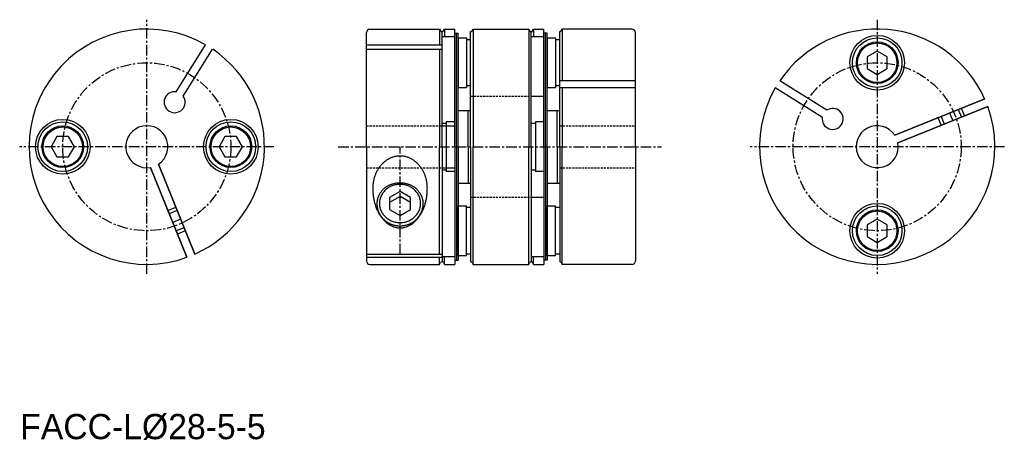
# Model space of a CAD drawing. Extents: x 64 to 181, y 41 to 91.
import ezdxf

# ---------------------------------------------------------------- set-up
doc = ezdxf.new("R2010")
doc.units = 0
doc.linetypes.add('CENTER', pattern=[2, 1.25, -0.25, 0.25, -0.25])
doc.linetypes.add('HIDDEN', pattern=[0.375, 0.25, -0.125])
doc.layers.get('0').update_dxf_attribs({"linetype": 'CONTINUOUS'})
doc.layers.add('CENTER', color=1, linetype='CENTER')

msp = doc.modelspace()

# ---------------------------------------------------------------- linework, layer by layer
at = {"color": 7, "linetype": 'CONTINUOUS'}
for p, q in [((105.44, 76.08), (105.44, 89.68)), ((105.84, 90.08), (114.15, 90.08)), ((114.15, 90.08), (114.15, 88.21)), ((114.15, 90.08), (114.26, 89.88)), ((114.44, 76.08), (114.44, 89.78)), ((115.94, 89.17), (114.44, 89.17)), ((114.61, 89.88), (114.72, 90.08)), ((114.72, 90.08), (114.72, 89.17)), ((114.72, 90.08), (115.94, 90.08)), ((115.94, 76.08), (115.94, 90.08)), ((115.94, 76.08), (115.94, 89.58)), ((115.94, 89.58), (116.34, 89.58)), ((116.14, 76.08), (116.14, 89.58)), ((116.34, 76.08), (116.34, 89.58)), ((117.84, 76.08), (117.84, 89.78)), ((118.01, 89.88), (118.12, 90.08)), ((118.12, 90.08), (118.12, 76.08)), ((118.12, 90.08), (124.75, 90.08)), ((124.75, 90.08), (124.75, 76.08)), ((124.75, 90.08), (124.86, 89.88)), ((125.04, 76.08), (125.04, 89.78)), ((126.54, 89.17), (125.04, 89.17)), ((125.21, 89.88), (125.32, 90.08)), ((125.32, 90.08), (125.32, 89.17)), ((125.32, 90.08), (126.54, 90.08)), ((126.54, 76.08), (126.54, 90.08)), ((126.54, 76.08), (126.54, 89.58)), ((126.94, 89.58), (126.54, 89.58)), ((126.74, 76.08), (126.74, 89.58)), ((126.94, 76.08), (126.94, 89.58)), ((128.44, 76.08), (128.44, 89.78)), ((128.61, 89.88), (128.72, 90.08)), ((128.72, 90.08), (128.72, 83.91)), ((137.04, 90.08), (128.72, 90.08)), ((137.44, 76.08), (137.44, 89.68)), ((82.79, 82.61), (86.29, 88.21)), ((82.79, 82.61), (86.29, 88.21)), ((105.44, 88.21), (114.44, 88.21)), ((116.34, 89.03), (116.34, 83.13)), ((116.34, 89.03), (117.34, 89.03)), ((117.34, 89.03), (117.34, 83.13)), ((117.34, 88.83), (117.84, 88.83)), ((126.94, 89.03), (126.94, 83.13)), ((126.94, 89.03), (127.94, 89.03)), ((127.94, 89.03), (127.94, 83.13)), ((127.94, 88.83), (128.44, 88.83)), ((127.94, 88.83), (127.94, 83.33)), ((83.64, 82.08), (87.13, 87.68)), ((83.64, 82.08), (87.13, 87.68)), ((105.44, 87.68), (114.44, 87.68)), ((114.15, 87.68), (114.15, 76.08)), ((166.22, 87.46), (165.02, 86.77)), ((165.02, 86.77), (165.02, 85.38)), ((167.42, 86.77), (166.22, 87.46)), ((167.42, 85.38), (167.42, 86.77)), ((165.02, 85.38), (166.22, 84.69)), ((166.22, 84.69), (167.42, 85.38)), ((117.84, 83.33), (117.34, 83.33)), ((128.44, 83.33), (127.94, 83.33)), ((137.44, 83.91), (128.44, 83.91)), ((160.22, 80.42), (154.62, 83.91)), ((160.22, 80.42), (154.62, 83.91)), ((116.34, 83.13), (117.34, 83.13)), ((125.04, 82.08), (126.54, 82.08)), ((126.94, 83.13), (127.94, 83.13)), ((137.44, 83.07), (128.44, 83.07)), ((128.72, 83.07), (128.72, 76.08)), ((159.69, 79.57), (154.09, 83.07)), ((159.69, 79.57), (154.09, 83.07)), ((168.31, 77.46), (179.01, 81.78)), ((179.01, 81.78), (168.31, 77.46)), ((168.68, 76.53), (179.38, 80.85)), ((179.38, 80.85), (168.68, 76.53)), ((116.34, 80.4), (117.84, 80.4)), ((117.55, 76.08), (117.55, 80.4)), ((126.94, 80.4), (128.44, 80.4)), ((128.15, 76.08), (128.15, 80.4)), ((114.94, 78.83), (114.44, 78.83)), ((114.44, 78.58), (115.94, 78.58)), ((114.94, 79.03), (114.94, 73.13)), ((115.94, 79.03), (114.94, 79.03)), ((125.54, 78.83), (125.04, 78.83)), ((125.54, 79.03), (125.54, 73.13)), ((126.54, 79.03), (125.54, 79.03)), ((68.6, 77.28), (67.91, 76.08)), ((69.99, 77.28), (68.6, 77.28)), ((70.68, 76.08), (69.99, 77.28)), ((88.6, 77.28), (87.91, 76.08)), ((89.99, 77.28), (88.6, 77.28)), ((90.68, 76.08), (89.99, 77.28)), ((67.91, 76.08), (68.6, 74.88)), ((69.99, 74.88), (70.68, 76.08)), ((87.91, 76.08), (88.6, 74.88)), ((89.99, 74.88), (90.68, 76.08)), ((105.44, 76.08), (105.44, 62.48)), ((114.15, 63.29), (114.15, 76.08)), ((114.44, 76.08), (114.44, 62.38)), ((115.94, 76.08), (115.94, 62.08)), ((115.94, 76.08), (115.94, 62.58)), ((116.14, 76.08), (116.14, 62.58)), ((116.34, 76.08), (116.34, 62.58)), ((117.55, 76.08), (117.55, 71.75)), ((117.84, 76.08), (117.84, 62.38)), ((118.12, 62.08), (118.12, 76.08)), ((124.75, 62.08), (124.75, 76.08)), ((125.04, 76.08), (125.04, 62.38)), ((126.54, 76.08), (126.54, 62.08)), ((126.54, 76.08), (126.54, 62.58)), ((126.74, 76.08), (126.74, 62.58)), ((126.94, 76.08), (126.94, 62.58)), ((128.15, 76.08), (128.15, 71.75)), ((128.44, 76.08), (128.44, 62.38)), ((128.72, 62.08), (128.72, 76.08)), ((137.44, 76.08), (137.44, 62.48)), ((68.6, 74.88), (69.99, 74.88)), ((85, 63.29), (80.68, 73.99)), ((80.68, 73.99), (85, 63.29)), ((88.6, 74.88), (89.99, 74.88)), ((84.07, 62.92), (79.75, 73.62)), ((79.75, 73.62), (84.07, 62.92)), ((114.44, 73.58), (115.94, 73.58)), ((114.44, 73.33), (114.94, 73.33)), ((115.94, 73.13), (114.94, 73.13)), ((125.04, 73.33), (125.54, 73.33)), ((126.54, 73.13), (125.54, 73.13)), ((116.34, 71.75), (117.84, 71.75)), ((126.94, 71.75), (128.44, 71.75)), ((109.44, 70.77), (108.19, 70.05)), ((110.69, 70.05), (109.44, 70.77)), ((109.44, 70.17), (108.19, 69.45)), ((108.19, 70.05), (108.19, 68.61)), ((110.69, 69.45), (109.44, 70.17)), ((110.69, 68.61), (110.69, 70.05)), ((125.04, 70.08), (126.54, 70.08)), ((108.19, 68.61), (109.44, 67.88)), ((109.44, 67.88), (110.69, 68.61)), ((116.34, 69.03), (117.34, 69.03)), ((116.34, 63.13), (116.34, 69.03)), ((117.34, 63.13), (117.34, 69.03)), ((117.84, 68.83), (117.34, 68.83)), ((126.94, 69.03), (127.94, 69.03)), ((126.94, 63.13), (126.94, 69.03)), ((127.94, 63.13), (127.94, 69.03)), ((128.44, 68.83), (127.94, 68.83)), ((127.94, 63.33), (127.94, 68.83)), ((166.22, 67.46), (165.02, 66.77)), ((167.42, 66.77), (166.22, 67.46)), ((165.02, 66.77), (165.02, 65.38)), ((167.42, 65.38), (167.42, 66.77)), ((165.02, 65.38), (166.22, 64.69)), ((166.22, 64.69), (167.42, 65.38)), ((105.44, 63.29), (114.44, 63.29)), ((117.34, 63.33), (117.84, 63.33)), ((127.94, 63.33), (128.44, 63.33)), ((105.44, 62.92), (114.44, 62.92)), ((114.15, 62.08), (114.15, 62.92)), ((114.15, 62.08), (114.26, 62.28)), ((115.94, 62.98), (114.44, 62.98)), ((114.61, 62.28), (114.72, 62.08)), ((114.72, 62.08), (114.72, 62.98)), ((115.94, 62.58), (116.34, 62.58)), ((116.34, 63.13), (117.34, 63.13)), ((118.01, 62.28), (118.12, 62.08)), ((124.75, 62.08), (124.86, 62.28)), ((126.54, 62.98), (125.04, 62.98)), ((125.21, 62.28), (125.32, 62.08)), ((125.32, 62.08), (125.32, 62.98)), ((126.94, 62.58), (126.54, 62.58)), ((126.94, 63.13), (127.94, 63.13)), ((128.61, 62.28), (128.72, 62.08)), ((105.84, 62.08), (114.15, 62.08)), ((114.72, 62.08), (115.94, 62.08)), ((118.12, 62.08), (124.75, 62.08)), ((125.32, 62.08), (126.54, 62.08)), ((137.04, 62.08), (128.72, 62.08))]:
    msp.add_line(p, q, dxfattribs=at)
at = {"color": 5, "linetype": 'HIDDEN'}
for p, q in [((117.84, 82.08), (125.04, 82.08)), ((105.44, 78.58), (114.44, 78.58)), ((128.44, 78.58), (137.44, 78.58)), ((105.44, 73.58), (114.44, 73.58)), ((128.44, 73.58), (137.44, 73.58)), ((117.84, 70.08), (125.04, 70.08))]:
    msp.add_line(p, q, dxfattribs=at)
at = {"color": 5, "linetype": 'CONTINUOUS'}
for p, q in [((173.82, 79.69), (174.2, 78.76)), ((175.86, 80.51), (176.24, 79.58)), ((176.23, 80.66), (176.61, 79.73)), ((173.45, 79.54), (173.83, 78.61)), ((82.76, 68.85), (81.83, 68.47)), ((82.91, 68.48), (81.98, 68.1)), ((83.73, 66.44), (82.8, 66.06)), ((83.88, 66.06), (82.95, 65.69))]:
    msp.add_line(p, q, dxfattribs=at)
at = {"color": 7, "linetype": 'CONTINUOUS'}
for points in [[(112.69, 71.12, 0), (112.68, 71.21, 0), (112.68, 71.31, 0), (112.68, 71.4, 0), (112.67, 71.5, 0), (112.66, 71.59, 0), (112.65, 71.69, 0), (112.64, 71.78, 0), (112.62, 71.87, 0), (112.61, 71.96, 0), (112.59, 72.06, 0), (112.57, 72.15, 0), (112.55, 72.24, 0), (112.52, 72.33, 0), (112.5, 72.42, 0), (112.47, 72.51, 0), (112.44, 72.6, 0), (112.41, 72.68, 0), (112.37, 72.77, 0), (112.34, 72.85, 0), (112.3, 72.94, 0), (112.26, 73.02, 0), (112.22, 73.1, 0), (112.18, 73.18, 0), (112.14, 73.26, 0), (112.09, 73.34, 0), (112.05, 73.42, 0), (112, 73.49, 0), (111.95, 73.57, 0), (111.9, 73.64, 0), (111.84, 73.71, 0), (111.79, 73.78, 0), (111.73, 73.85, 0), (111.68, 73.91, 0), (111.62, 73.98, 0), (111.56, 74.04, 0), (111.5, 74.1, 0), (111.43, 74.16, 0), (111.37, 74.22, 0), (111.31, 74.27, 0), (111.24, 74.32, 0), (111.17, 74.38, 0), (111.11, 74.43, 0), (111.04, 74.47, 0), (110.97, 74.52, 0), (110.9, 74.56, 0), (110.82, 74.6, 0), (110.75, 74.64, 0), (110.68, 74.68, 0), (110.6, 74.72, 0), (110.53, 74.75, 0), (110.45, 74.78, 0), (110.38, 74.81, 0), (110.3, 74.83, 0), (110.22, 74.86, 0), (110.15, 74.88, 0), (110.07, 74.9, 0), (109.99, 74.92, 0), (109.91, 74.93, 0), (109.83, 74.95, 0), (109.75, 74.96, 0), (109.67, 74.96, 0), (109.59, 74.97, 0), (109.52, 74.97, 0), (109.44, 74.97, 0), (109.36, 74.97, 0), (109.28, 74.97, 0), (109.2, 74.96, 0), (109.12, 74.96, 0), (109.04, 74.95, 0), (108.96, 74.93, 0), (108.88, 74.92, 0), (108.8, 74.9, 0), (108.72, 74.88, 0), (108.65, 74.86, 0), (108.57, 74.83, 0), (108.49, 74.81, 0), (108.42, 74.78, 0), (108.34, 74.75, 0), (108.27, 74.72, 0), (108.19, 74.68, 0), (108.12, 74.64, 0), (108.05, 74.6, 0), (107.97, 74.56, 0), (107.9, 74.52, 0), (107.83, 74.47, 0), (107.76, 74.43, 0), (107.7, 74.38, 0), (107.63, 74.32, 0), (107.56, 74.27, 0), (107.5, 74.22, 0), (107.44, 74.16, 0), (107.37, 74.1, 0), (107.31, 74.04, 0), (107.25, 73.98, 0), (107.19, 73.91, 0), (107.14, 73.85, 0), (107.08, 73.78, 0), (107.03, 73.71, 0), (106.97, 73.64, 0), (106.92, 73.57, 0), (106.87, 73.49, 0), (106.83, 73.42, 0), (106.78, 73.34, 0), (106.73, 73.26, 0), (106.69, 73.18, 0), (106.65, 73.1, 0), (106.61, 73.02, 0), (106.57, 72.94, 0), (106.53, 72.85, 0), (106.5, 72.77, 0), (106.46, 72.68, 0), (106.43, 72.6, 0), (106.4, 72.51, 0), (106.37, 72.42, 0), (106.35, 72.33, 0), (106.33, 72.24, 0), (106.3, 72.15, 0), (106.28, 72.06, 0), (106.26, 71.96, 0), (106.25, 71.87, 0), (106.23, 71.78, 0), (106.22, 71.69, 0), (106.21, 71.59, 0), (106.2, 71.5, 0), (106.19, 71.4, 0), (106.19, 71.31, 0), (106.19, 71.21, 0), (106.18, 71.12, 0)], [(112.19, 69.33, 0), (112.18, 69.39, 0), (112.18, 69.45, 0), (112.18, 69.51, 0), (112.17, 69.57, 0), (112.17, 69.63, 0), (112.16, 69.69, 0), (112.14, 69.75, 0), (112.13, 69.8, 0), (112.12, 69.86, 0), (112.1, 69.92, 0), (112.09, 69.98, 0), (112.07, 70.04, 0), (112.05, 70.09, 0), (112.03, 70.15, 0), (112, 70.21, 0), (111.98, 70.26, 0), (111.95, 70.32, 0), (111.92, 70.37, 0), (111.89, 70.42, 0), (111.86, 70.48, 0), (111.83, 70.53, 0), (111.79, 70.58, 0), (111.76, 70.63, 0), (111.72, 70.68, 0), (111.68, 70.73, 0), (111.64, 70.78, 0), (111.6, 70.83, 0), (111.56, 70.87, 0), (111.52, 70.92, 0), (111.47, 70.97, 0), (111.43, 71.01, 0), (111.38, 71.05, 0), (111.33, 71.09, 0), (111.28, 71.13, 0), (111.23, 71.17, 0), (111.18, 71.21, 0), (111.13, 71.25, 0), (111.07, 71.29, 0), (111.02, 71.32, 0), (110.96, 71.35, 0), (110.91, 71.39, 0), (110.85, 71.42, 0), (110.79, 71.45, 0), (110.73, 71.48, 0), (110.67, 71.51, 0), (110.61, 71.53, 0), (110.55, 71.56, 0), (110.49, 71.58, 0), (110.42, 71.6, 0), (110.36, 71.62, 0), (110.3, 71.64, 0), (110.23, 71.66, 0), (110.17, 71.68, 0), (110.1, 71.69, 0), (110.04, 71.71, 0), (109.97, 71.72, 0), (109.91, 71.73, 0), (109.84, 71.74, 0), (109.77, 71.75, 0), (109.7, 71.75, 0), (109.64, 71.76, 0), (109.57, 71.76, 0), (109.5, 71.77, 0), (109.44, 71.77, 0), (109.37, 71.77, 0), (109.3, 71.76, 0), (109.23, 71.76, 0), (109.17, 71.75, 0), (109.1, 71.75, 0), (109.03, 71.74, 0), (108.96, 71.73, 0), (108.9, 71.72, 0), (108.83, 71.71, 0), (108.77, 71.69, 0), (108.7, 71.68, 0), (108.64, 71.66, 0), (108.57, 71.64, 0), (108.51, 71.62, 0), (108.45, 71.6, 0), (108.38, 71.58, 0), (108.32, 71.56, 0), (108.26, 71.53, 0), (108.2, 71.51, 0), (108.14, 71.48, 0), (108.08, 71.45, 0), (108.02, 71.42, 0), (107.96, 71.39, 0), (107.91, 71.35, 0), (107.85, 71.32, 0), (107.8, 71.29, 0), (107.74, 71.25, 0), (107.69, 71.21, 0), (107.64, 71.17, 0), (107.59, 71.13, 0), (107.54, 71.09, 0), (107.49, 71.05, 0), (107.44, 71.01, 0), (107.4, 70.97, 0), (107.35, 70.92, 0), (107.31, 70.87, 0), (107.27, 70.83, 0), (107.23, 70.78, 0), (107.19, 70.73, 0), (107.15, 70.68, 0), (107.11, 70.63, 0), (107.08, 70.58, 0), (107.04, 70.53, 0), (107.01, 70.48, 0), (106.98, 70.42, 0), (106.95, 70.37, 0), (106.92, 70.32, 0), (106.89, 70.26, 0), (106.87, 70.21, 0), (106.85, 70.15, 0), (106.82, 70.09, 0), (106.8, 70.04, 0), (106.78, 69.98, 0), (106.77, 69.92, 0), (106.75, 69.86, 0), (106.74, 69.8, 0), (106.73, 69.75, 0), (106.72, 69.69, 0), (106.71, 69.63, 0), (106.7, 69.57, 0), (106.69, 69.51, 0), (106.69, 69.45, 0), (106.69, 69.39, 0), (106.69, 69.33, 0)], [(111.89, 69.33, 0), (111.88, 69.44, 0), (111.87, 69.55, 0), (111.86, 69.66, 0), (111.84, 69.77, 0), (111.81, 69.88, 0), (111.78, 69.99, 0), (111.74, 70.09, 0), (111.7, 70.2, 0), (111.65, 70.3, 0), (111.6, 70.4, 0), (111.54, 70.5, 0), (111.47, 70.59, 0), (111.4, 70.68, 0), (111.33, 70.77, 0), (111.25, 70.85, 0), (111.17, 70.93, 0), (111.08, 71.01, 0), (110.99, 71.08, 0), (110.89, 71.15, 0), (110.8, 71.22, 0), (110.69, 71.28, 0), (110.59, 71.33, 0), (110.48, 71.38, 0), (110.37, 71.43, 0), (110.26, 71.47, 0), (110.15, 71.5, 0), (110.03, 71.53, 0), (109.91, 71.56, 0), (109.79, 71.58, 0), (109.67, 71.59, 0), (109.56, 71.6, 0), (109.44, 71.6, 0), (109.31, 71.6, 0), (109.19, 71.59, 0), (109.08, 71.58, 0), (108.96, 71.56, 0), (108.84, 71.53, 0), (108.72, 71.5, 0), (108.61, 71.47, 0), (108.5, 71.43, 0), (108.39, 71.38, 0), (108.28, 71.33, 0), (108.18, 71.28, 0), (108.07, 71.22, 0), (107.98, 71.15, 0), (107.88, 71.08, 0), (107.79, 71.01, 0), (107.7, 70.93, 0), (107.62, 70.85, 0), (107.54, 70.77, 0), (107.47, 70.68, 0), (107.4, 70.59, 0), (107.33, 70.5, 0), (107.28, 70.4, 0), (107.22, 70.3, 0), (107.17, 70.2, 0), (107.13, 70.09, 0), (107.09, 69.99, 0), (107.06, 69.88, 0), (107.03, 69.77, 0), (107.01, 69.66, 0), (107, 69.55, 0), (106.99, 69.44, 0), (106.98, 69.33, 0), (106.99, 69.22, 0), (107, 69.11, 0), (107.01, 69, 0), (107.03, 68.89, 0), (107.06, 68.78, 0), (107.09, 68.67, 0), (107.13, 68.56, 0), (107.17, 68.46, 0), (107.22, 68.36, 0), (107.28, 68.26, 0), (107.33, 68.16, 0), (107.4, 68.07, 0), (107.47, 67.98, 0), (107.54, 67.89, 0), (107.62, 67.8, 0), (107.7, 67.72, 0), (107.79, 67.65, 0), (107.88, 67.57, 0), (107.98, 67.5, 0), (108.07, 67.44, 0), (108.18, 67.38, 0), (108.28, 67.32, 0), (108.39, 67.27, 0), (108.5, 67.23, 0), (108.61, 67.19, 0), (108.72, 67.15, 0), (108.84, 67.12, 0), (108.96, 67.1, 0), (109.08, 67.08, 0), (109.19, 67.07, 0), (109.31, 67.06, 0), (109.44, 67.06, 0), (109.56, 67.06, 0), (109.67, 67.07, 0), (109.79, 67.08, 0), (109.91, 67.1, 0), (110.03, 67.12, 0), (110.15, 67.15, 0), (110.26, 67.19, 0), (110.37, 67.23, 0), (110.48, 67.27, 0), (110.59, 67.32, 0), (110.69, 67.38, 0), (110.8, 67.44, 0), (110.89, 67.5, 0), (110.99, 67.57, 0), (111.08, 67.65, 0), (111.17, 67.72, 0), (111.25, 67.8, 0), (111.33, 67.89, 0), (111.4, 67.98, 0), (111.47, 68.07, 0), (111.54, 68.16, 0), (111.6, 68.26, 0), (111.65, 68.36, 0), (111.7, 68.46, 0), (111.74, 68.56, 0), (111.78, 68.67, 0), (111.81, 68.78, 0), (111.84, 68.89, 0), (111.86, 69, 0), (111.87, 69.11, 0), (111.88, 69.22, 0), (111.89, 69.33, 0)], [(106.18, 71.12, 0), (106.19, 71, 0), (106.19, 70.89, 0), (106.19, 70.77, 0), (106.2, 70.66, 0), (106.21, 70.55, 0), (106.22, 70.43, 0), (106.23, 70.32, 0), (106.25, 70.2, 0), (106.26, 70.09, 0), (106.28, 69.98, 0), (106.3, 69.87, 0), (106.33, 69.76, 0), (106.35, 69.65, 0), (106.37, 69.54, 0), (106.4, 69.43, 0), (106.43, 69.32, 0), (106.46, 69.22, 0), (106.5, 69.11, 0), (106.53, 69.01, 0), (106.57, 68.9, 0), (106.61, 68.8, 0), (106.65, 68.7, 0), (106.69, 68.61, 0), (106.73, 68.51, 0), (106.78, 68.41, 0), (106.83, 68.32, 0), (106.87, 68.23, 0), (106.92, 68.14, 0), (106.97, 68.05, 0), (107.03, 67.96, 0), (107.08, 67.88, 0), (107.14, 67.8, 0), (107.19, 67.72, 0), (107.25, 67.64, 0), (107.31, 67.56, 0), (107.37, 67.49, 0), (107.44, 67.42, 0), (107.5, 67.35, 0), (107.56, 67.28, 0), (107.63, 67.21, 0), (107.7, 67.15, 0), (107.76, 67.09, 0), (107.83, 67.03, 0), (107.9, 66.98, 0), (107.97, 66.92, 0), (108.05, 66.87, 0), (108.12, 66.82, 0), (108.19, 66.78, 0), (108.27, 66.74, 0), (108.34, 66.7, 0), (108.42, 66.66, 0), (108.49, 66.62, 0), (108.57, 66.59, 0), (108.65, 66.56, 0), (108.72, 66.53, 0), (108.8, 66.51, 0), (108.88, 66.49, 0), (108.96, 66.47, 0), (109.04, 66.46, 0), (109.12, 66.44, 0), (109.2, 66.43, 0), (109.28, 66.43, 0), (109.36, 66.42, 0), (109.44, 66.42, 0), (109.52, 66.42, 0), (109.59, 66.43, 0), (109.67, 66.43, 0), (109.75, 66.44, 0), (109.83, 66.46, 0), (109.91, 66.47, 0), (109.99, 66.49, 0), (110.07, 66.51, 0), (110.15, 66.53, 0), (110.22, 66.56, 0), (110.3, 66.59, 0), (110.38, 66.62, 0), (110.45, 66.66, 0), (110.53, 66.7, 0), (110.6, 66.74, 0), (110.68, 66.78, 0), (110.75, 66.82, 0), (110.82, 66.87, 0), (110.9, 66.92, 0), (110.97, 66.98, 0), (111.04, 67.03, 0), (111.11, 67.09, 0), (111.17, 67.15, 0), (111.24, 67.21, 0), (111.31, 67.28, 0), (111.37, 67.35, 0), (111.43, 67.42, 0), (111.5, 67.49, 0), (111.56, 67.56, 0), (111.62, 67.64, 0), (111.68, 67.72, 0), (111.73, 67.8, 0), (111.79, 67.88, 0), (111.84, 67.96, 0), (111.9, 68.05, 0), (111.95, 68.14, 0), (112, 68.23, 0), (112.05, 68.32, 0), (112.09, 68.41, 0), (112.14, 68.51, 0), (112.18, 68.61, 0), (112.22, 68.7, 0), (112.26, 68.8, 0), (112.3, 68.9, 0), (112.34, 69.01, 0), (112.37, 69.11, 0), (112.41, 69.22, 0), (112.44, 69.32, 0), (112.47, 69.43, 0), (112.5, 69.54, 0), (112.52, 69.65, 0), (112.55, 69.76, 0), (112.57, 69.87, 0), (112.59, 69.98, 0), (112.61, 70.09, 0), (112.62, 70.2, 0), (112.64, 70.32, 0), (112.65, 70.43, 0), (112.66, 70.55, 0), (112.67, 70.66, 0), (112.68, 70.77, 0), (112.68, 70.89, 0), (112.68, 71, 0), (112.69, 71.12, 0)], [(106.69, 69.33, 0), (106.69, 69.26, 0), (106.69, 69.2, 0), (106.69, 69.13, 0), (106.7, 69.07, 0), (106.71, 69, 0), (106.72, 68.94, 0), (106.73, 68.87, 0), (106.74, 68.81, 0), (106.75, 68.75, 0), (106.77, 68.68, 0), (106.78, 68.62, 0), (106.8, 68.56, 0), (106.82, 68.49, 0), (106.85, 68.43, 0), (106.87, 68.37, 0), (106.89, 68.31, 0), (106.92, 68.25, 0), (106.95, 68.19, 0), (106.98, 68.13, 0), (107.01, 68.07, 0), (107.04, 68.02, 0), (107.08, 67.96, 0), (107.11, 67.9, 0), (107.15, 67.85, 0), (107.19, 67.8, 0), (107.23, 67.74, 0), (107.27, 67.69, 0), (107.31, 67.64, 0), (107.35, 67.59, 0), (107.4, 67.54, 0), (107.44, 67.49, 0), (107.49, 67.45, 0), (107.54, 67.4, 0), (107.59, 67.36, 0), (107.64, 67.31, 0), (107.69, 67.27, 0), (107.74, 67.23, 0), (107.8, 67.19, 0), (107.85, 67.15, 0), (107.91, 67.11, 0), (107.96, 67.08, 0), (108.02, 67.04, 0), (108.08, 67.01, 0), (108.14, 66.98, 0), (108.2, 66.95, 0), (108.26, 66.92, 0), (108.32, 66.89, 0), (108.38, 66.87, 0), (108.45, 66.84, 0), (108.51, 66.82, 0), (108.57, 66.8, 0), (108.64, 66.78, 0), (108.7, 66.76, 0), (108.77, 66.75, 0), (108.83, 66.73, 0), (108.9, 66.72, 0), (108.96, 66.71, 0), (109.03, 66.69, 0), (109.1, 66.69, 0), (109.17, 66.68, 0), (109.23, 66.67, 0), (109.3, 66.67, 0), (109.37, 66.67, 0), (109.44, 66.67, 0), (109.5, 66.67, 0), (109.57, 66.67, 0), (109.64, 66.67, 0), (109.7, 66.68, 0), (109.77, 66.69, 0), (109.84, 66.69, 0), (109.91, 66.71, 0), (109.97, 66.72, 0), (110.04, 66.73, 0), (110.1, 66.75, 0), (110.17, 66.76, 0), (110.23, 66.78, 0), (110.3, 66.8, 0), (110.36, 66.82, 0), (110.42, 66.84, 0), (110.49, 66.87, 0), (110.55, 66.89, 0), (110.61, 66.92, 0), (110.67, 66.95, 0), (110.73, 66.98, 0), (110.79, 67.01, 0), (110.85, 67.04, 0), (110.91, 67.08, 0), (110.96, 67.11, 0), (111.02, 67.15, 0), (111.07, 67.19, 0), (111.13, 67.23, 0), (111.18, 67.27, 0), (111.23, 67.31, 0), (111.28, 67.36, 0), (111.33, 67.4, 0), (111.38, 67.45, 0), (111.43, 67.49, 0), (111.47, 67.54, 0), (111.52, 67.59, 0), (111.56, 67.64, 0), (111.6, 67.69, 0), (111.64, 67.74, 0), (111.68, 67.8, 0), (111.72, 67.85, 0), (111.76, 67.9, 0), (111.79, 67.96, 0), (111.83, 68.02, 0), (111.86, 68.07, 0), (111.89, 68.13, 0), (111.92, 68.19, 0), (111.95, 68.25, 0), (111.98, 68.31, 0), (112, 68.37, 0), (112.03, 68.43, 0), (112.05, 68.49, 0), (112.07, 68.56, 0), (112.09, 68.62, 0), (112.1, 68.68, 0), (112.12, 68.75, 0), (112.13, 68.81, 0), (112.14, 68.87, 0), (112.16, 68.94, 0), (112.17, 69, 0), (112.17, 69.07, 0), (112.18, 69.13, 0), (112.18, 69.2, 0), (112.18, 69.26, 0), (112.19, 69.33, 0)]]:
    msp.add_polyline3d(points, dxfattribs=at)
for centre, radius in [((166.22, 86.08), 3.25), ((166.22, 86.08), 2.95), ((166.22, 86.08), 2.48), ((166.22, 86.08), 2.35), ((69.3, 76.08), 3.25), ((69.3, 76.08), 2.95), ((69.3, 76.08), 2.48), ((89.3, 76.08), 3.25), ((89.3, 76.08), 2.95), ((89.3, 76.08), 2.48), ((69.3, 76.08), 2.35), ((89.3, 76.08), 2.35), ((166.22, 66.08), 3.25), ((166.22, 66.08), 2.95), ((166.22, 66.08), 2.48), ((166.22, 66.08), 2.35)]:
    msp.add_circle(centre, radius, dxfattribs=at)
for centre, radius, start, end in [((79.3, 76.08), 14, 60.0467, 289.9533), ((105.84, 89.68), 0.4, 90, 180), ((114.44, 89.98), 0.2, 210, 330), ((117.84, 89.98), 0.2, 270, 330), ((125.04, 89.98), 0.2, 210, 330), ((128.44, 89.98), 0.2, 270, 330), ((137.04, 89.68), 0.4, 0, 90), ((166.22, 76.08), 14, 24.0467, 145.9533), ((79.3, 76.08), 14, 294.0467, 55.9533), ((82.61, 81.38), 1.25, 81.5782, 34.4218), ((166.22, 76.08), 14, 150.0467, 19.9533), ((160.92, 79.39), 1.25, 171.5782, 124.4218), ((79.3, 76.08), 2.5, 303.537, 280.463), ((166.22, 76.08), 2.5, 33.537, 10.463), ((105.84, 62.48), 0.4, 180, 270), ((114.44, 62.18), 0.2, 30, 150), ((117.84, 62.18), 0.2, 30, 90), ((125.04, 62.18), 0.2, 30, 150), ((128.44, 62.18), 0.2, 30, 90), ((137.04, 62.48), 0.4, 270, 0)]:
    msp.add_arc(centre, radius, start, end, dxfattribs=at)
at = {"layer": 'CENTER', "color": 1, "linetype": 'CENTER'}
for p, q in [((79.3, 60.95), (79.3, 91.2)), ((166.22, 91.2), (166.22, 60.95)), ((174.84, 80.1), (175.22, 79.17)), ((94.42, 76.08), (64.17, 76.08)), ((102.08, 76.08), (140.56, 76.08)), ((109.44, 63.29), (109.44, 76.08)), ((181.35, 76.08), (151.1, 76.08))]:
    msp.add_line(p, q, dxfattribs=at)
at = {"layer": 'CENTER', "color": 5, "linetype": 'CENTER'}
msp.add_line((83.32, 67.46), (82.39, 67.08), dxfattribs=at)
at = {"layer": 'CENTER', "color": 1, "linetype": 'CENTER'}
for centre in [(79.3, 76.08), (166.22, 76.08)]:
    msp.add_circle(centre, 10, dxfattribs=at)

# ---------------------------------------------------------------- texts
at = {"color": 7, "linetype": 'CONTINUOUS'}
msp.add_text('FACC-L%%C28-5-5', height=3, dxfattribs=at).set_placement((64.24, 41.27))

doc.saveas('drawing.dxf')
